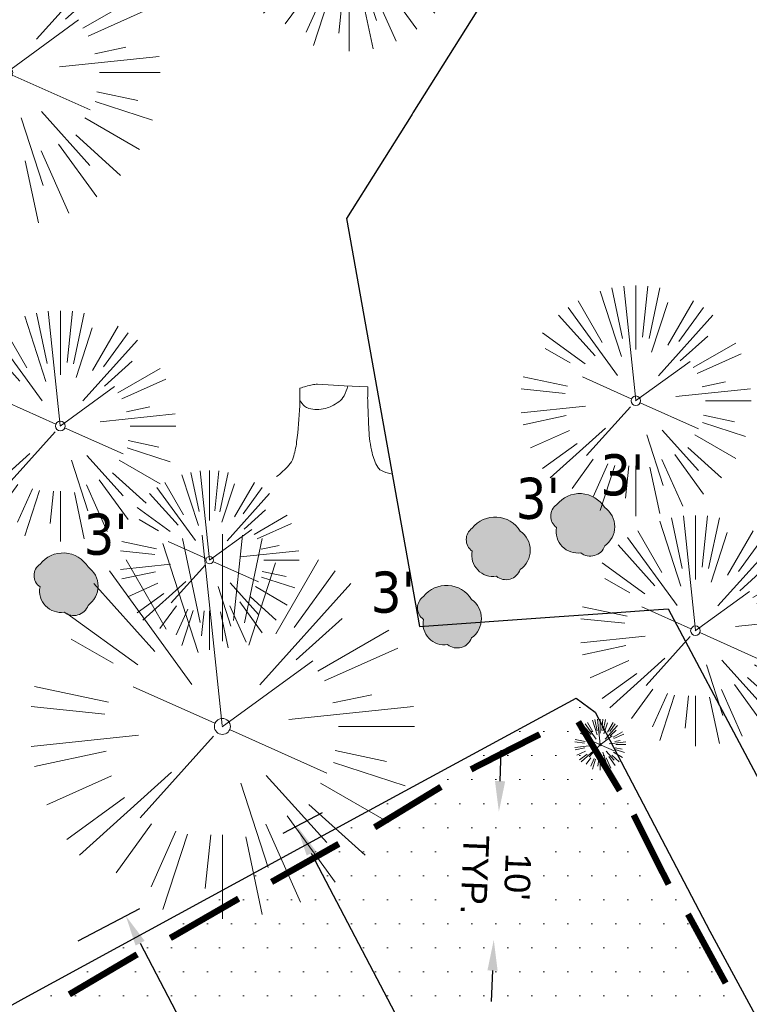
# Model space of a CAD drawing. Header units: feet. Extents: x 1130559 to 1140710, y 647902 to 649502.
# Tile 183 of 256: x 1134602 to 1134659, y 648320 to 648397. Entities that reach past the tile are written whole.
import ezdxf
from ezdxf.lldxf.tags import DXFTag

# ---------------------------------------------------------------- set-up
doc = ezdxf.new("R2010")
doc.units = ezdxf.units.FT
doc.header["$MEASUREMENT"] = 0
for name, color, linetype in [('C-LIMITS-DEMO', 4, 'LIMITS OF DISTURBANCE'), ('G-TEXT-ST02', 2, 'Continuous'), ('G-XREF', 7, 'Continuous'), ('V-PVMT-ASPH-DEMO', 1, 'Continuous')]:
    doc.layers.add(name, color=color, linetype=linetype)
for name, color, linetype, lineweight in [('V-PVMT-CURB-DEMO', 1, 'Continuous', 25), ('V-PVMT-HTCH-ASPH-DEMO', 1, 'Continuous', 13), ('V-SITE-ROCK', 8, 'Continuous', 18), ('V-SITE-ROCK-DEMO', 1, 'Continuous', 18), ('V-SITE-VEGE', 8, 'Continuous', 18), ('V-SITE-VEGE-DEMO', 1, 'Continuous', 18)]:
    doc.layers.add(name, color=color, linetype=linetype, lineweight=lineweight)
doc.styles.add('Normal', font='arial.ttf', dxfattribs={"height": 0.1})
doc.styles.add('SEI Annotative', font='tahoma.ttf', dxfattribs={"height": 0.1})
doc.styles.get("Standard").update_dxf_attribs({"font": 'arial.ttf'})
tags = doc.linetypes.add('LIMITS OF DISTURBANCE', pattern='A,1.5,-0.2,["LOD",Standard,S=0.08,R=0,X=-0.1,Y=-0.04],-0.2', length=1.9).pattern_tags.tags
tags[6] = DXFTag(74, 10)
doc.dimstyles.new('Plan', dxfattribs={"dimscale": 20, "dimtxt": 0.1, "dimasz": 0.12, "dimexe": 0.0625, "dimexo": 0.0625, "dimgap": 0.09, "dimtad": 0, "dimtih": 1, "dimtoh": 1, "dimdec": 0, "dimzin": 0, "dimdsep": 46, "dimtxsty": 'Normal', "dimcen": 0, "dimclrd": 256, "dimclre": 256, "dimclrt": 256, "dimaunit": 1, "dimadec": 4, "dimazin": 0, "dimtfac": 1, "dimtdec": 0, "dimtofl": 0, "dimtmove": 0, "dimatfit": 3, "dimfxl": 1, "dimtolj": 1, "dimtzin": 0, "dimlwd": -1, "dimlwe": -1, "dimarcsym": 0})

# ---------------------------------------------------------------- blocks, each defined once
blk = doc.blocks.new('V-SITE-VEGE-Coniferious Tree 2')
at = {"color": 0, "linetype": 'ByBlock'}
for p, q in [((-0.0575, 0.2704), (-0.104, 0.4891)), ((-0.0003, 0.0026), (-0.0523, 0.4973)), ((0, 0.2219), (0, 0.5)), ((0.0289, 0.2753), (0.0522, 0.4973)), ((0.0572, 0.2693), (0.1039, 0.4891)), ((-0.0626, 0.1926), (-0.1545, 0.4755)), ((-0.146, 0.2528), (-0.25, 0.433)), ((0.0685, 0.211), (0.1382, 0.4256)), ((0.1391, 0.2411), (0.25, 0.433)), ((-0.0791, 0.1089), (-0.2939, 0.4045)), ((0.1869, 0.2573), (0.2939, 0.4045)), ((-0.1757, 0.1951), (-0.3346, 0.3716)), ((0.0978, 0.1086), (0.3345, 0.3716)), ((-0.2201, 0.1599), (-0.4046, 0.2939)), ((0.192, 0.1729), (0.3116, 0.2806)), ((0.2488, 0.1436), (0.433, 0.25)), ((-0.2844, 0.1642), (-0.3931, 0.227)), ((0.2659, 0.1184), (0.4568, 0.2034)), ((-0.0009, -0.0007), (0.235, 0.1707)), ((-0.2961, 0.0629), (-0.4891, 0.1039)), ((-0.0199, 0.0089), (-0.2319, 0.1032)), ((0.2873, 0.0611), (0.3885, 0.0826)), ((-0.306, 0.0322), (-0.4973, 0.0523)), ((0.1731, 0.0182), (0.4972, 0.0523)), ((0.3025, 0), (0.5, 0)), ((-0.2183, -0.0229), (-0.4973, -0.0523)), ((-0.023, -0.0255), (-0.2138, -0.2374)), ((0.0185, -0.0083), (0.272, -0.1211)), ((-0.3022, -0.0642), (-0.4891, -0.1039)), ((0.2936, -0.0624), (0.4274, -0.0908)), ((0.2891, -0.094), (0.4755, -0.1545)), ((-0.132, -0.1189), (-0.3716, -0.3346)), ((0.1144, -0.1271), (0.2718, -0.3019)), ((-0.2881, -0.1283), (-0.4568, -0.2034)), ((0.0478, -0.1473), (0.1192, -0.3671)), ((0.2555, -0.1475), (0.433, -0.25)), ((-0.2545, -0.1849), (-0.4046, -0.2939)), ((0.2254, -0.2029), (0.3716, -0.3346)), ((-0.1843, -0.2536), (-0.2767, -0.3808)), ((0.1131, -0.2541), (0.2033, -0.4568)), ((0.1689, -0.2325), (0.2939, -0.4045)), ((-0.1214, -0.2725), (-0.1856, -0.4168)), ((-0.091, -0.2799), (-0.1545, -0.4755)), ((-0.0297, -0.2818), (-0.0443, -0.4216)), ((0, -0.2818), (0, -0.5)), ((0.061, -0.2873), (0.1039, -0.4891))]:
    blk.add_line(p, q, dxfattribs=at)
blk.add_circle((0, 0), 0.0208)
blk = doc.blocks.new('V-SITE-VEGE-Stump')
for points in [[(-0.1229, -0.0143, 0.052613), (-0.0986, 0.0077, 0.106195), (-0.0905, 0.0219, 0.044862), (-0.0837, 0.0527, 0.020074), (-0.0776, 0.1229, 0.011675), (-0.0773, 0.1364, 0.007866), (-0.0776, 0.1565)], [(-0.0776, 0.1565, -0.027668), (-0.0534, 0.1634, -0.067978), (-0.0432, 0.1643), (0.0086, 0.1616), (0.054, 0.1591)], [(0.0151, 0.1613, -0.082864), (0.0081, 0.142, -0.111324), (-0.0021, 0.1306, -0.039313), (-0.0159, 0.1223, -0.049197), (-0.028, 0.1177, -0.066002), (-0.0447, 0.1155, -0.070187), (-0.0604, 0.1177, -0.114859), (-0.0685, 0.1223, -0.075938), (-0.0773, 0.1332)], [(0.054, 0.1591, 0.004334), (0.0538, 0.1369, 0.008344), (0.054, 0.1254), (0.0561, 0.0762, 0.046252), (0.0624, 0.0317, 0.069625), (0.0733, 0.0038, 0.149725), (0.0794, -0.002, 0.058523), (0.0992, -0.0091)]]:
    blk.add_lwpolyline(points, format="xyb")
blk = doc.blocks.new('C_XBASE-PACTOLA_02403811')
at = {"layer": 'V-PVMT-HTCH-ASPH-DEMO', "transparency": 33554483}
h = blk.add_hatch(dxfattribs=at)
h.set_pattern_fill('DOTS', color=256, scale=30)
edge = h.paths.add_edge_path()
edge.add_line((1134734.895, 648210.651), (1134727.112, 648219.568))
edge.add_line((1134727.112, 648219.568), (1134722.018, 648228.907))
edge.add_line((1134722.018, 648228.907), (1134722.248, 648239.059))
edge.add_line((1134722.248, 648239.059), (1134728.176, 648255.7))
edge.add_line((1134728.176, 648255.7), (1134735.011, 648281.659))
edge.add_line((1134735.011, 648281.659), (1134740.591, 648331.473))
edge.add_line((1134740.591, 648331.473), (1134738.56, 648359.039))
edge.add_line((1134738.56, 648359.039), (1134728.26, 648395.524))
edge.add_line((1134728.26, 648395.524), (1134716.817, 648435.278))
edge.add_line((1134716.817, 648435.278), (1134719.073, 648456.461))
edge.add_line((1134719.073, 648456.461), (1134739.308, 648493.444))
edge.add_line((1134739.308, 648493.444), (1134768.632, 648523.061))
edge.add_line((1134768.632, 648523.061), (1134806.595, 648556.043))
edge.add_line((1134806.595, 648556.043), (1134846.377, 648585.572))
edge.add_line((1134846.377, 648585.572), (1134882.618, 648612.053))
edge.add_line((1134882.618, 648612.053), (1134913.498, 648651.144))
edge.add_line((1134913.498, 648651.144), (1134937.521, 648694.269))
edge.add_line((1134937.521, 648694.269), (1134959.491, 648736.274))
edge.add_line((1134959.491, 648736.274), (1134978.544, 648777.758))
edge.add_line((1134978.544, 648777.758), (1134996.663, 648818.373))
edge.add_line((1134996.663, 648818.373), (1135017.225, 648859.771))
edge.add_line((1135017.225, 648859.771), (1135036.231, 648904.333))
edge.add_line((1135036.231, 648904.333), (1135054.039, 648947.996))
edge.add_line((1135054.039, 648947.996), (1135071.155, 648989.743))
edge.add_line((1135071.155, 648989.743), (1135088.834, 649035.973))
edge.add_line((1135088.834, 649035.973), (1135107.038, 649078.056))
edge.add_line((1135107.038, 649078.056), (1135111.951, 649112.435))
edge.add_line((1135111.951, 649112.435), (1135111.299, 649146.348))
edge.add_line((1135111.299, 649146.348), (1135096.392, 649171.2))
edge.add_line((1135096.392, 649171.2), (1135074.561, 649191.043))
edge.add_line((1135074.561, 649191.043), (1135034.217, 649217.915))
edge.add_line((1135034.217, 649217.915), (1134995.887, 649242.936))
edge.add_line((1134995.887, 649242.936), (1134952.783, 649270.458))
edge.add_line((1134952.783, 649270.458), (1134916.617, 649281.817))
edge.add_line((1134916.617, 649281.817), (1134883.295, 649286.024))
edge.add_line((1134883.295, 649286.024), (1134856.596, 649281.078))
edge.add_line((1134856.596, 649281.078), (1134834.055, 649271.023))
edge.add_line((1134834.055, 649271.023), (1134795.533, 649244.798))
edge.add_line((1134795.533, 649244.798), (1134761.119, 649212.263))
edge.add_line((1134761.119, 649212.263), (1134727.202, 649179.895))
edge.add_line((1134727.202, 649179.895), (1134692.663, 649145.978))
edge.add_line((1134692.663, 649145.978), (1134658.754, 649108.646))
edge.add_line((1134658.754, 649108.646), (1134636.194, 649076.868))
edge.add_line((1134636.194, 649076.868), (1134610.221, 649042.849))
edge.add_line((1134610.221, 649042.849), (1134587.09, 648997.265))
edge.add_line((1134587.09, 648997.265), (1134567.692, 648955.032))
edge.add_line((1134567.692, 648955.032), (1134557.27, 648908.294))
edge.add_line((1134557.27, 648908.294), (1134547.326, 648867.132))
edge.add_line((1134547.326, 648867.132), (1134544.254, 648853.726))
edge.add_line((1134544.254, 648853.726), (1134543.597, 648850.158))
edge.add_line((1134543.597, 648850.158), (1134543.788, 648849.964))
edge.add_line((1134543.788, 648849.964), (1134540.671, 648837.852))
edge.add_line((1134540.671, 648837.852), (1134538.068, 648825.619))
edge.add_line((1134538.068, 648825.619), (1134536.987, 648818.537))
edge.add_line((1134536.987, 648818.537), (1134536.431, 648811.395))
edge.add_line((1134536.431, 648811.395), (1134535.854, 648792.781))
edge.add_line((1134535.854, 648792.781), (1134535.615, 648773.037))
edge.add_line((1134535.615, 648773.037), (1134535.815, 648765.429))
edge.add_line((1134535.815, 648765.429), (1134536.459, 648757.845))
edge.add_line((1134536.459, 648757.845), (1134538.133, 648745.182))
edge.add_line((1134538.133, 648745.182), (1134540.247, 648732.585))
edge.add_line((1134540.247, 648732.585), (1134507.04, 648728.552))
edge.add_line((1134507.04, 648728.552), (1134507.449, 648717.802))
edge.add_line((1134507.449, 648717.802), (1134501.975, 648716.84))
edge.add_line((1134501.975, 648716.84), (1134498.724, 648714.499))
edge.add_line((1134498.724, 648714.499), (1134488.642, 648710.053))
edge.add_line((1134488.642, 648710.053), (1134474.749, 648701.716))
edge.add_line((1134474.749, 648701.716), (1134467.637, 648695.229))
edge.add_line((1134467.637, 648695.229), (1134454.652, 648685.465))
edge.add_line((1134454.652, 648685.465), (1134449.142, 648678.034))
edge.add_line((1134449.142, 648678.034), (1134448.066, 648670.252))
edge.add_line((1134448.066, 648670.252), (1134451.484, 648664.983))
edge.add_line((1134451.484, 648664.983), (1134462.798, 648667.363))
edge.add_line((1134462.798, 648667.363), (1134472.394, 648673.534))
edge.add_line((1134472.394, 648673.534), (1134480.429, 648671.452))
edge.add_line((1134480.429, 648671.452), (1134489.128, 648668.487))
edge.add_line((1134489.128, 648668.487), (1134497.522, 648667.422))
edge.add_line((1134497.522, 648667.422), (1134507.255, 648667.222))
edge.add_line((1134507.255, 648667.222), (1134515.4, 648666.714))
edge.add_line((1134515.4, 648666.714), (1134513.819, 648677.151))
edge.add_line((1134513.819, 648677.151), (1134506.067, 648673.56))
edge.add_line((1134506.067, 648673.56), (1134502.177, 648672.235))
edge.add_line((1134502.177, 648672.235), (1134497.314, 648671.122))
edge.add_line((1134497.314, 648671.122), (1134492.391, 648671.326))
edge.add_line((1134492.391, 648671.326), (1134486.286, 648673.164))
edge.add_line((1134486.286, 648673.164), (1134480.181, 648675.492))
edge.add_line((1134480.181, 648675.492), (1134475.486, 648678.564))
edge.add_line((1134475.486, 648678.564), (1134470.964, 648682.939))
edge.add_line((1134470.964, 648682.939), (1134469.59, 648687.088))
edge.add_line((1134469.59, 648687.088), (1134470.094, 648690.535))
edge.add_line((1134470.094, 648690.535), (1134472.17, 648693.688))
edge.add_line((1134472.17, 648693.688), (1134475.163, 648696.682))
edge.add_line((1134475.163, 648696.682), (1134477.554, 648698.773))
edge.add_line((1134477.554, 648698.773), (1134481.221, 648701.623))
edge.add_line((1134481.221, 648701.623), (1134486.282, 648705.176))
edge.add_line((1134486.282, 648705.176), (1134489.841, 648706.962))
edge.add_line((1134489.841, 648706.962), (1134493.66, 648708.3))
edge.add_line((1134493.66, 648708.3), (1134501.192, 648709.774))
edge.add_line((1134501.192, 648709.774), (1134506.984, 648708.697))
edge.add_line((1134506.984, 648708.697), (1134509.815, 648708.656))
edge.add_line((1134509.815, 648708.656), (1134511.473, 648695.554))
edge.add_line((1134511.473, 648695.554), (1134517.913, 648653.064))
edge.add_line((1134517.913, 648653.064), (1134530.07, 648649.04))
edge.add_line((1134530.07, 648649.04), (1134537.146, 648644.975))
edge.add_line((1134537.146, 648644.975), (1134547.5, 648640.95))
edge.add_line((1134547.5, 648640.95), (1134550.755, 648639.994))
edge.add_line((1134550.755, 648639.994), (1134555.181, 648637.007))
edge.add_line((1134555.181, 648637.007), (1134556.419, 648633.402))
edge.add_line((1134556.419, 648633.402), (1134559.544, 648615.849))
edge.add_line((1134559.544, 648615.849), (1134567.379, 648575.524))
edge.add_line((1134567.379, 648575.524), (1134572.941, 648547.593))
edge.add_line((1134572.941, 648547.593), (1134571.694, 648545.172))
edge.add_line((1134571.694, 648545.172), (1134568.334, 648545.682))
edge.add_line((1134568.334, 648545.682), (1134553.843, 648548.435))
edge.add_line((1134553.843, 648548.435), (1134538.301, 648550.809))
edge.add_line((1134538.301, 648550.809), (1134544.112, 648520.114))
edge.add_line((1134544.112, 648520.114), (1134547.621, 648505.704))
edge.add_line((1134547.621, 648505.704), (1134549.749, 648501.186))
edge.add_line((1134549.749, 648501.186), (1134551.052, 648494.364))
edge.add_line((1134551.052, 648494.364), (1134551.358, 648490.431))
edge.add_line((1134551.358, 648490.431), (1134551.2, 648487.198))
edge.add_line((1134551.2, 648487.198), (1134550.655, 648484.008))
edge.add_line((1134550.655, 648484.008), (1134549.507, 648479.954))
edge.add_line((1134549.507, 648479.954), (1134547.989, 648476.023))
edge.add_line((1134547.989, 648476.023), (1134544.876, 648469.904))
edge.add_line((1134544.876, 648469.904), (1134541.711, 648465.404))
edge.add_line((1134541.711, 648465.404), (1134536.813, 648461.316))
edge.add_line((1134536.813, 648461.316), (1134535.098, 648459.548))
edge.add_line((1134535.098, 648459.548), (1134532.481, 648456.11))
edge.add_line((1134532.481, 648456.11), (1134531.016, 648453.389))
edge.add_line((1134531.016, 648453.389), (1134530.436, 648451.034))
edge.add_line((1134530.436, 648451.034), (1134530.578, 648447.961))
edge.add_line((1134530.578, 648447.961), (1134530.977, 648446.434))
edge.add_line((1134530.977, 648446.434), (1134531.621, 648444.992))
edge.add_line((1134531.621, 648444.992), (1134532.406, 648443.835))
edge.add_line((1134532.406, 648443.835), (1134533.392, 648442.844))
edge.add_line((1134533.392, 648442.844), (1134535.276, 648441.635))
edge.add_line((1134535.276, 648441.635), (1134538.048, 648440.618))
edge.add_line((1134538.048, 648440.618), (1134541.221, 648440.188))
edge.add_line((1134541.221, 648440.188), (1134543.833, 648440.551))
edge.add_line((1134543.833, 648440.551), (1134544.946, 648441.019))
edge.add_line((1134544.946, 648441.019), (1134545.93, 648441.721))
edge.add_line((1134545.93, 648441.721), (1134547.04, 648442.892))
edge.add_line((1134547.04, 648442.892), (1134547.943, 648444.23))
edge.add_line((1134547.943, 648444.23), (1134548.598, 648445.699))
edge.add_line((1134548.598, 648445.699), (1134548.973, 648447.262))
edge.add_line((1134548.973, 648447.262), (1134549.082, 648449.05))
edge.add_line((1134549.082, 648449.05), (1134548.897, 648450.831))
edge.add_line((1134548.897, 648450.831), (1134548.427, 648452.297))
edge.add_line((1134548.427, 648452.297), (1134547.612, 648453.602))
edge.add_line((1134547.612, 648453.602), (1134545.091, 648456.021))
edge.add_line((1134545.091, 648456.021), (1134544.376, 648459.582))
edge.add_line((1134544.376, 648459.582), (1134545.182, 648461.502))
edge.add_line((1134545.182, 648461.502), (1134547.526, 648466.656))
edge.add_line((1134547.526, 648466.656), (1134550.119, 648472.075))
edge.add_line((1134550.119, 648472.075), (1134553.827, 648479.74))
edge.add_line((1134553.827, 648479.74), (1134554.673, 648481.974))
edge.add_line((1134554.673, 648481.974), (1134555.161, 648484.312))
edge.add_line((1134555.161, 648484.312), (1134555.575, 648488.995))
edge.add_line((1134555.575, 648488.995), (1134555.618, 648493.696))
edge.add_line((1134555.618, 648493.696), (1134556.904, 648501.92))
edge.add_line((1134556.904, 648501.92), (1134587.16, 648496.251))
edge.add_line((1134587.16, 648496.251), (1134590.85, 648493.798))
edge.add_line((1134590.85, 648493.798), (1134592.425, 648491.387))
edge.add_line((1134592.425, 648491.387), (1134597.594, 648482.78))
edge.add_line((1134597.594, 648482.78), (1134605.686, 648468.471))
edge.add_arc((1134748.059, 648573.067), 176.665, 216.30318, 238.39296)
edge.add_line((1134655.471, 648422.608), (1134689.73, 648404.971))
edge.add_line((1134689.73, 648404.971), (1134696.149, 648398.377))
edge.add_arc((1134638.825, 648342.574), 80, -4.93952, 44.22933, ccw=False)
edge.add_line((1134718.528, 648335.686), (1134714.448, 648288.478))
edge.add_line((1134714.448, 648288.478), (1134707.611, 648262.872))
edge.add_line((1134707.611, 648262.872), (1134702.6, 648250.061))
edge.add_line((1134702.6, 648250.061), (1134702.46, 648248.945))
edge.add_line((1134702.46, 648248.945), (1134679.004, 648202.214))
edge.add_line((1134679.004, 648202.214), (1134676.385, 648186.641))
edge.add_line((1134676.385, 648186.641), (1134663.611, 648160.466))
edge.add_line((1134663.611, 648160.466), (1134647.655, 648119.675))
edge.add_line((1134647.655, 648119.675), (1134641.989, 648097.174))
edge.add_line((1134641.989, 648097.174), (1134663.753, 648091.336))
edge.add_line((1134663.753, 648091.336), (1134669.301, 648112.479))
edge.add_line((1134669.301, 648112.479), (1134683.956, 648152.58))
edge.add_line((1134683.956, 648152.58), (1134694.367, 648175.674))
edge.add_line((1134694.367, 648175.674), (1134696.981, 648180.108))
edge.add_line((1134696.981, 648180.108), (1134698.996, 648181.007))
edge.add_line((1134698.996, 648181.007), (1134704.816, 648192.977))
edge.add_line((1134704.816, 648192.977), (1134741.865, 648205.503))
edge.add_line((1134741.865, 648205.503), (1134734.895, 648210.651))
edge = h.paths.add_edge_path(flags=16)
edge.add_line((1134684.538, 648435.249), (1134660.276, 648435.094))
edge.add_line((1134660.276, 648435.094), (1134630.903, 648457.368))
edge.add_line((1134630.903, 648457.368), (1134624.279, 648464.721))
edge.add_line((1134624.279, 648464.721), (1134616.757, 648475.498))
edge.add_line((1134616.757, 648475.498), (1134609.659, 648487.033))
edge.add_line((1134609.659, 648487.033), (1134603.249, 648498.963))
edge.add_line((1134603.249, 648498.963), (1134591.751, 648526.663))
edge.add_line((1134591.751, 648526.663), (1134584.58, 648549.317))
edge.add_line((1134584.58, 648549.317), (1134579.313, 648578.515))
edge.add_line((1134579.313, 648578.515), (1134568.326, 648635.892))
edge.add_line((1134568.326, 648635.892), (1134561.593, 648678.731))
edge.add_line((1134561.593, 648678.731), (1134555.288, 648714.862))
edge.add_line((1134555.288, 648714.862), (1134553.058, 648728.551))
edge.add_line((1134553.058, 648728.551), (1134550.742, 648741.12))
edge.add_line((1134550.742, 648741.12), (1134548.948, 648753.774))
edge.add_line((1134548.948, 648753.774), (1134548.007, 648763.77))
edge.add_line((1134548.007, 648763.77), (1134547.593, 648773.801))
edge.add_line((1134547.593, 648773.801), (1134547.494, 648797.407))
edge.add_line((1134547.494, 648797.407), (1134548.821, 648801.09))
edge.add_line((1134548.821, 648801.09), (1134550.496, 648802.515))
edge.add_line((1134550.496, 648802.515), (1134556.919, 648805.414))
edge.add_line((1134556.919, 648805.414), (1134562.947, 648808.264))
edge.add_line((1134562.947, 648808.264), (1134569.133, 648810.752))
edge.add_line((1134569.133, 648810.752), (1134575.355, 648812.835))
edge.add_line((1134575.355, 648812.835), (1134581.691, 648814.541))
edge.add_line((1134581.691, 648814.541), (1134585.278, 648815.365))
edge.add_line((1134585.278, 648815.365), (1134589.129, 648811.498))
edge.add_arc((1134596.923, 648817.763), 10, 218.79202, 237.10503)
edge.add_line((1134591.492, 648809.367), (1134602.376, 648802.327))
edge.add_arc((1134607.807, 648810.724), 10, 237.10503, 315.78309)
edge.add_line((1134614.974, 648803.75), (1134620.168, 648809.087))
edge.add_arc((1134627.335, 648802.113), 10, 110.05972, 135.78309, ccw=False)
edge.add_arc((1134621.12, 648819.132), 8.118, 290.05972, 455.56677)
edge.add_arc((1134619.363, 648837.165), 10, 228.061, 275.56677, ccw=False)
edge.add_line((1134612.679, 648829.726), (1134605.534, 648836.146))
edge.add_line((1134605.534, 648836.146), (1134591.185, 648845.504))
edge.add_line((1134591.185, 648845.504), (1134594.738, 648863.653))
edge.add_line((1134594.738, 648863.653), (1134576.852, 648858.625))
edge.add_line((1134576.852, 648858.625), (1134561.156, 648853.987))
edge.add_arc((1134560.306, 648856.864), 3, 166.39612, 286.46102, ccw=False)
edge.add_line((1134557.39, 648857.57), (1134569.165, 648906.227))
edge.add_line((1134569.165, 648906.227), (1134583.714, 648948.519))
edge.add_line((1134583.714, 648948.519), (1134603.082, 648991.932))
edge.add_line((1134603.082, 648991.932), (1134624.409, 649032.817))
edge.add_line((1134624.409, 649032.817), (1134645.648, 649070.062))
edge.add_line((1134645.648, 649070.062), (1134668.308, 649101.138))
edge.add_line((1134668.308, 649101.138), (1134700.861, 649137.438))
edge.add_line((1134700.861, 649137.438), (1134736.143, 649171.26))
edge.add_line((1134736.143, 649171.26), (1134769.905, 649204.092))
edge.add_line((1134769.905, 649204.092), (1134802.121, 649234.769))
edge.add_line((1134802.121, 649234.769), (1134839.593, 649260.365))
edge.add_line((1134839.593, 649260.365), (1134859.89, 649269.486))
edge.add_line((1134859.89, 649269.486), (1134884.931, 649274.332))
edge.add_line((1134884.931, 649274.332), (1134913.791, 649270.261))
edge.add_line((1134913.791, 649270.261), (1134943.997, 649256.09))
edge.add_line((1134943.997, 649256.09), (1134987.671, 649231.407))
edge.add_line((1134987.671, 649231.407), (1135026.68, 649208.174))
edge.add_line((1135026.68, 649208.174), (1135066.898, 649181.513))
edge.add_line((1135066.898, 649181.513), (1135088.605, 649162.198))
edge.add_line((1135088.605, 649162.198), (1135100.673, 649141.544))
edge.add_line((1135100.673, 649141.544), (1135100.5, 649115.293))
edge.add_line((1135100.5, 649115.293), (1135095.249, 649083.201))
edge.add_line((1135095.249, 649083.201), (1135078.139, 649039.216))
edge.add_line((1135078.139, 649039.216), (1135061.037, 648995.139))
edge.add_line((1135061.037, 648995.139), (1135043.38, 648952.787))
edge.add_line((1135043.38, 648952.787), (1135024.328, 648908.401))
edge.add_line((1135024.328, 648908.401), (1135004.885, 648865.382))
edge.add_line((1135004.885, 648865.382), (1134986.015, 648823.086))
edge.add_line((1134986.015, 648823.086), (1134968.11, 648783.233))
edge.add_line((1134968.11, 648783.233), (1134949.46, 648742.307))
edge.add_line((1134949.46, 648742.307), (1134927.44, 648700.452))
edge.add_line((1134927.44, 648700.452), (1134903.339, 648657.756))
edge.add_line((1134903.339, 648657.756), (1134874.885, 648621.259))
edge.add_line((1134874.885, 648621.259), (1134839.298, 648595.444))
edge.add_line((1134839.298, 648595.444), (1134796.247, 648568.436))
edge.add_line((1134796.247, 648568.436), (1134757.017, 648544.025))
edge.add_line((1134757.017, 648544.025), (1134721.619, 648507.408))
edge.add_line((1134721.619, 648507.408), (1134706.281, 648460.166))
edge.add_line((1134706.281, 648460.166), (1134696.603, 648443.447))
edge.add_line((1134696.603, 648443.447), (1134684.538, 648435.249))
edge = h.paths.add_edge_path(flags=16)
edge.add_line((1134604.654, 648805.822), (1134595.351, 648811.245))
edge.add_line((1134595.351, 648811.245), (1134586.321, 648818.427))
edge.add_arc((1134588.81, 648821.557), 4, 163.7009, 231.50512, ccw=False)
edge.add_line((1134584.971, 648822.68), (1134587.046, 648829.774))
edge.add_line((1134587.046, 648829.774), (1134588.709, 648835.464))
edge.add_arc((1134592.549, 648834.341), 4, 60.5624, 163.7009, ccw=False)
edge.add_line((1134594.514, 648837.825), (1134604.72, 648832.066))
edge.add_arc((1134599.805, 648823.357), 10, 9.84179, 60.5624, ccw=False)
edge.add_line((1134609.658, 648825.066), (1134612.099, 648810.997))
edge.add_arc((1134607.172, 648810.142), 5, -120.23652, 9.84179, ccw=False)
h = blk.add_hatch(dxfattribs=at)
h.set_pattern_fill('DOTS', color=256, scale=30)
edge = h.paths.add_edge_path()
edge.add_arc((1134688.145, 648254.515), 15.126, 219.87977, 342.87576, ccw=False)
edge.add_line((1134676.537, 648244.816), (1134668.279, 648256.035))
edge.add_line((1134668.279, 648256.035), (1134666.941, 648263.043))
edge.add_line((1134666.941, 648263.043), (1134683.548, 648272.587))
edge.add_line((1134683.548, 648272.587), (1134684.193, 648273.825))
edge.add_line((1134684.193, 648273.825), (1134680.545, 648280.91))
edge.add_line((1134680.545, 648280.91), (1134668.747, 648302.355))
edge.add_line((1134668.747, 648302.355), (1134656.09, 648325.682))
edge.add_line((1134656.09, 648325.682), (1134647.136, 648342.762))
edge.add_line((1134647.136, 648342.762), (1134645.666, 648343.863))
edge.add_line((1134645.666, 648343.863), (1134628.888, 648334.787))
edge.add_line((1134628.888, 648334.787), (1134602.558, 648320.461))
edge.add_line((1134602.558, 648320.461), (1134586.976, 648311.801))
edge.add_line((1134586.976, 648311.801), (1134591.653, 648303.357))
edge.add_line((1134591.653, 648303.357), (1134611.418, 648265.959))
edge.add_line((1134611.418, 648265.959), (1134624.847, 648241.795))
edge.add_line((1134624.847, 648241.795), (1134633.883, 648246.453))
edge.add_line((1134633.883, 648246.453), (1134642.885, 648248.98))
edge.add_arc((1134580.096, 648163.155), 106.341, 21.54922, 53.81109, ccw=False)
edge.add_line((1134679.004, 648202.214), (1134702.46, 648248.945))
edge.add_line((1134702.46, 648248.945), (1134702.6, 648250.061))
at = {"layer": 'V-SITE-ROCK-DEMO', "transparency": 33554483}
h = blk.add_hatch(color=256, dxfattribs=at)
h.dxf.hatch_style = 1
edge = h.paths.add_edge_path()
edge.add_arc((1134645.929, 648357.523), 2.293, 31.60578, 141.60578, ccw=False)
edge.add_arc((1134646.832, 648357.226), 1.83, -55, 55, ccw=False)
edge.add_arc((1134646.764, 648356.115), 1.183, 230.85624, 340.85624, ccw=False)
edge.add_arc((1134645.763, 648356.841), 1.663, 168.78543, 278.78543, ccw=False)
edge.add_arc((1134644.756, 648358.056), 1.088, 125, 235, ccw=False)
h = blk.add_hatch(color=256, dxfattribs=at)
h.dxf.hatch_style = 1
edge = h.paths.add_edge_path()
edge.add_arc((1134639.336, 648355.689), 2.293, 31.60578, 141.60578, ccw=False)
edge.add_arc((1134640.239, 648355.392), 1.83, -55, 55, ccw=False)
edge.add_arc((1134640.171, 648354.281), 1.183, 230.85624, 340.85624, ccw=False)
edge.add_arc((1134639.17, 648355.007), 1.663, 168.78543, 278.78543, ccw=False)
edge.add_arc((1134638.163, 648356.222), 1.088, 125, 235, ccw=False)
h = blk.add_hatch(color=256, dxfattribs=at)
h.dxf.hatch_style = 1
edge = h.paths.add_edge_path()
edge.add_arc((1134605.603, 648352.89), 2.293, 31.60578, 141.60578, ccw=False)
edge.add_arc((1134606.506, 648352.593), 1.83, -55, 55, ccw=False)
edge.add_arc((1134606.438, 648351.482), 1.183, 230.85624, 340.85624, ccw=False)
edge.add_arc((1134605.437, 648352.208), 1.663, 168.78543, 278.78543, ccw=False)
edge.add_arc((1134604.43, 648353.423), 1.088, 125, 235, ccw=False)
h = blk.add_hatch(color=256, dxfattribs=at)
h.dxf.hatch_style = 1
edge = h.paths.add_edge_path()
edge.add_arc((1134635.532, 648350.36), 2.293, 31.60578, 141.60578, ccw=False)
edge.add_arc((1134636.435, 648350.063), 1.83, -55, 55, ccw=False)
edge.add_arc((1134636.367, 648348.952), 1.183, 230.85624, 340.85624, ccw=False)
edge.add_arc((1134635.366, 648349.678), 1.663, 168.78543, 278.78543, ccw=False)
edge.add_arc((1134634.359, 648350.893), 1.088, 125, 235, ccw=False)
at = {"layer": 'V-PVMT-ASPH-DEMO', "flags": 128}
blk.add_lwpolyline([(1134586.976, 648311.801), (1134602.558, 648320.461), (1134628.888, 648334.787), (1134645.666, 648343.863), (1134647.136, 648342.762), (1134656.09, 648325.682), (1134668.747, 648302.355)], dxfattribs=at)
blk.add_lwpolyline([(1134586.976, 648311.801), (1134602.558, 648320.461), (1134628.888, 648334.787), (1134645.666, 648343.863), (1134647.136, 648342.762), (1134656.09, 648325.682), (1134668.747, 648302.355)], dxfattribs=at)
at = {"layer": 'V-PVMT-CURB-DEMO', "const_width": 0.5, "flags": 128}
for points in [[(1134645.822, 648342.017), (1134649.06, 648336.641)], [(1134637.45, 648338.303), (1134642.813, 648341.038)], [(1134629.927, 648333.785), (1134635.107, 648336.939)], [(1134650.139, 648334.756), (1134652.869, 648329.327)], [(1134621.881, 648329.521), (1134627.131, 648332.489)], [(1134613.977, 648325.144), (1134619.311, 648328.22)], [(1134654.384, 648327.009), (1134657.323, 648321.63)], [(1134606.091, 648320.75), (1134611.39, 648323.871)]]:
    blk.add_lwpolyline(points, dxfattribs=at)
at = {"layer": 'V-SITE-ROCK-DEMO', "flags": 128}
for points in [[(1134644.132, 648358.947, -0.520567), (1134647.882, 648358.725, -0.520567), (1134647.882, 648355.727, -0.520567), (1134646.018, 648355.197, -0.520567), (1134644.132, 648357.164, -0.520567)], [(1134637.539, 648357.113, -0.520567), (1134641.289, 648356.891, -0.520567), (1134641.289, 648353.893, -0.520567), (1134639.425, 648353.363, -0.520567), (1134637.539, 648355.33, -0.520567)], [(1134603.806, 648354.314, -0.520567), (1134607.556, 648354.092, -0.520567), (1134607.556, 648351.094, -0.520567), (1134605.692, 648350.564, -0.520567), (1134603.806, 648352.531, -0.520567)], [(1134633.735, 648351.784, -0.520567), (1134637.485, 648351.562, -0.520567), (1134637.485, 648348.564, -0.520567), (1134635.621, 648348.034, -0.520567), (1134633.735, 648350.001, -0.520567)]]:
    blk.add_lwpolyline(points, format="xyb", close=True, dxfattribs=at)
at = {"layer": 'V-SITE-VEGE'}
for name, p, xscale, yscale, zscale in [('V-SITE-VEGE-Coniferious Tree 2', (1134650.312, 648367.052), 17.99978256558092, 17.99978256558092, 17.99978256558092), ('V-SITE-VEGE-Stump', (1134627.212, 648361.714), 40.31522404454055, 40.31522404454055, 40.31522404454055), ('V-SITE-VEGE-Coniferious Tree 2', (1134654.965, 648349.115), 17.99978256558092, 17.99978256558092, 17.99978256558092)]:
    blk.add_blockref(name, p, dxfattribs=dict(at, xscale=xscale, yscale=yscale, zscale=zscale))
at = {"layer": 'V-SITE-VEGE-DEMO'}
for p, xscale, yscale, zscale in [((1134627.934, 648403.315), 17.99978256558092, 17.99978256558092, 17.99978256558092), ((1134605.395, 648365.081), 17.99978256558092, 17.99978256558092, 17.99978256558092), ((1134617.044, 648354.62), 13.99983088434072, 13.99983088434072, 13.99983088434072), ((1134618.039, 648341.649), 29.99963760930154, 29.99963760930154, 29.99963760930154)]:
    blk.add_blockref('V-SITE-VEGE-Coniferious Tree 2', p, dxfattribs=dict(at, xscale=xscale, yscale=yscale, zscale=zscale))
at = {"layer": 'V-SITE-VEGE-DEMO', "rotation": 8.537736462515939e-07}
for p, xscale, yscale, zscale in [((1134601.183, 648392.658), 23.99971008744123, 23.99971008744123, 23.99971008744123), ((1134647.537, 648340.229), 3.999951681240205, 3.999951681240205, 3.999951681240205)]:
    blk.add_blockref('V-SITE-VEGE-Coniferious Tree 2', p, dxfattribs=dict(at, xscale=xscale, yscale=yscale, zscale=zscale))
at = {"layer": 'V-SITE-ROCK', "style": 'SEI Annotative'}
for p in [(1134647.536, 648359.68), (1134640.943, 648357.846), (1134629.627, 648350.531)]:
    blk.add_text("3'", height=3.2, dxfattribs=at).set_placement(p)
at = {"layer": 'V-SITE-ROCK-DEMO', "style": 'SEI Annotative'}
blk.add_text("3'", height=3.2, dxfattribs=at).set_placement((1134607.21, 648355.047))
blk = doc.blocks.new('*D392')
at = {"layer": 'Defpoints', "color": 0, "transparency": 16777216}
for p in [(1134610.503, 648326.869), (1134605.685, 648324.338), (1134637.908, 648263.005)]:
    blk.add_point(p, dxfattribs=at)
at = {"layer": 'G-TEXT-ST02', "transparency": 16777216}
for p, q in [((1134606.791, 648324.919), (1134611.609, 648327.45)), ((1134611.619, 648324.744), (1134620.563, 648307.72)), ((1134641.61, 648267.661), (1134632.665, 648284.685)), ((1134639.015, 648263.587), (1134643.833, 648266.118))]:
    blk.add_line(p, q, dxfattribs=at)
for points in [[(1134611.973, 648324.93), (1134611.265, 648324.558), (1134610.503, 648326.869)], [(1134641.964, 648267.847), (1134641.256, 648267.475), (1134642.726, 648265.536)]]:
    blk.add_solid(points, dxfattribs=at)
at = {"layer": 'G-TEXT-ST02', "transparency": 16777216, "insert": (1134626.614, 648296.203), "char_height": 2, "attachment_point": 5, "rotation": 297.71689, "style": 'Normal', "bg_fill": 3, "box_fill_scale": 1.25, "bg_fill_color": 256, "bg_fill_true_color": 13158600, "bg_fill_transparency": 0}
blk.add_mtext("\\A1;69' (6) STALLS @\\P10' X 25'", dxfattribs=at)
blk = doc.blocks.new('*D393')
at = {"layer": 'Defpoints', "color": 0, "transparency": 16777216}
for p in [(1134626.931, 648335.5), (1134659.154, 648274.168), (1134656.083, 648272.554)]:
    blk.add_point(p, dxfattribs=at)
at = {"layer": 'G-TEXT-ST02', "transparency": 16777216}
for p, q in [((1134625.825, 648334.919), (1134622.753, 648333.305)), ((1134624.976, 648331.762), (1134633.92, 648314.737)), ((1134654.967, 648274.679), (1134646.022, 648291.703)), ((1134658.048, 648273.586), (1134654.976, 648271.973))]:
    blk.add_line(p, q, dxfattribs=at)
for points in [[(1134625.33, 648331.948), (1134624.622, 648331.576), (1134623.859, 648333.886)], [(1134655.321, 648274.865), (1134654.612, 648274.493), (1134656.083, 648272.554)]]:
    blk.add_solid(points, dxfattribs=at)
at = {"layer": 'G-TEXT-ST02', "transparency": 16777216, "insert": (1134639.971, 648303.22), "char_height": 2, "attachment_point": 5, "rotation": 297.71689, "style": 'Normal', "bg_fill": 3, "box_fill_scale": 1.25, "bg_fill_color": 256, "bg_fill_true_color": 13158600, "bg_fill_transparency": 0}
blk.add_mtext("\\A1;69' (6) STALLS @\\P10' X 25'", dxfattribs=at)
blk = doc.blocks.new('*D394')
at = {"layer": 'Defpoints', "color": 0, "transparency": 16777216}
for p in [(1134639.623, 648334.994), (1134639.224, 648325.002), (1134639.224, 648325.002)]:
    blk.add_point(p, dxfattribs=at)
at = {"layer": 'G-TEXT-ST02', "transparency": 16777216}
for p, q in [((1134639.718, 648337.392), (1134639.814, 648339.79)), ((1134639.129, 648322.604), (1134639.033, 648320.206))]:
    blk.add_line(p, q, dxfattribs=at)
for points in [[(1134639.319, 648337.408), (1134640.118, 648337.376), (1134639.623, 648334.994)], [(1134638.729, 648322.62), (1134639.528, 648322.588), (1134639.224, 648325.002)]]:
    blk.add_solid(points, dxfattribs=at)
at = {"layer": 'G-TEXT-ST02', "transparency": 16777216, "insert": (1134639.424, 648329.998), "char_height": 2, "attachment_point": 5, "rotation": 267.71689, "style": 'Normal', "bg_fill": 3, "box_fill_scale": 1.25, "bg_fill_color": 256, "bg_fill_true_color": 13158600, "bg_fill_transparency": 0}
blk.add_mtext("\\A1;10'\\PTYP.", dxfattribs=at)

msp = doc.modelspace()

# ---------------------------------------------------------------- block references
at = {"layer": 'G-XREF'}
msp.add_blockref('C_XBASE-PACTOLA_02403811', (0, 0), dxfattribs=at)

# ---------------------------------------------------------------- next in the draw order: dimensions: what is measured, and where the dimension line sits
at = {"layer": 'G-TEXT-ST02'}
dim = msp.add_aligned_dim(p1=(1134637.908, 648263.005), p2=(1134605.685, 648324.338), distance=-5.442, text="<> (6) STALLS @\\P10' X 25'", dimstyle='Plan', override={"dimtih": 0, "dimtoh": 0, "dimpost": "'", "dimtfill": 1, "dimarcsym": 2}, dxfattribs=at)
dim.commit()
dim.dimension.update_dxf_attribs({"geometry": '*D392', "text_midpoint": (1134626.614, 648296.203)})

# ---------------------------------------------------------------- next in the draw order: dimensions: what is measured, and where the dimension line sits
dim = msp.add_aligned_dim(p1=(1134626.931, 648335.5), p2=(1134659.154, 648274.168), distance=-3.47, text="<> (6) STALLS @\\P10' X 25'", dimstyle='Plan', override={"dimtih": 0, "dimtoh": 0, "dimpost": "'", "dimtfill": 1, "dimarcsym": 2}, dxfattribs=at)
dim.commit()
dim.dimension.update_dxf_attribs({"geometry": '*D393', "text_midpoint": (1134639.971, 648303.22)})

# ---------------------------------------------------------------- next in the draw order: dimensions: what is measured, and where the dimension line sits
dim = msp.add_aligned_dim(p1=(1134639.623, 648334.994), p2=(1134639.224, 648325.002), distance=0, text='<>\\PTYP.', dimstyle='Plan', override={"dimtih": 0, "dimtoh": 0, "dimpost": "'", "dimtfill": 1, "dimarcsym": 2}, dxfattribs=at)
dim.commit()
dim.dimension.update_dxf_attribs({"geometry": '*D394', "text_midpoint": (1134639.424, 648329.998)})

# ---------------------------------------------------------------- next in the draw order: linework, layer by layer
at = {"layer": 'C-LIMITS-DEMO', "ltscale": 0.8, "flags": 128}
msp.add_lwpolyline([(1134695.769, 648249.812), (1134696.802, 648250.888), (1134697.07, 648251.168), (1134697.101, 648251.2), (1134697.112, 648251.211), (1134699.552, 648253.755), (1134700.221, 648254.452), (1134700.225, 648254.456), (1134700.225, 648254.457), (1134700.227, 648254.458), (1134700.228, 648254.459), (1134702.873, 648257.216), (1134705.848, 648265.554), (1134708.385, 648279.17), (1134709.234, 648283.729), (1134709.238, 648283.752), (1134709.982, 648287.745), (1134712.67, 648302.17), (1134712.155, 648308.437), (1134712.111, 648308.979), (1134711.399, 648317.649), (1134711.043, 648321.99), (1134710.691, 648326.277), (1134710.693, 648326.519), (1134710.705, 648327.794), (1134710.823, 648340.51), (1134710.828, 648341.013), (1134710.832, 648341.444), (1134710.712, 648342.101), (1134710.149, 648345.166), (1134709.809, 648347.022), (1134708.942, 648351.743), (1134707.987, 648356.947), (1134707.773, 648358.113), (1134707.765, 648358.158), (1134707.757, 648358.198), (1134707.75, 648358.237), (1134707.746, 648358.259), (1134707.638, 648358.847), (1134706.637, 648364.301), (1134702.181, 648372.105), (1134702.168, 648372.129), (1134701.946, 648372.518), (1134701.939, 648372.529), (1134699.421, 648376.94), (1134690.355, 648391.235), (1134689.274, 648392.2), (1134687.238, 648394.017), (1134684.045, 648396.866), (1134678.478, 648401.834), (1134667.872, 648405.929), (1134660.339, 648408.837), (1134650.207, 648412.749), (1134648.905, 648411.323), (1134648.009, 648410.343), (1134641.573, 648403.298), (1134632.907, 648389.511), (1134632.849, 648389.42), (1134632.767, 648389.289), (1134627.719, 648381.259), (1134630.252, 648367.163), (1134633.437, 648349.438), (1134643.974, 648350.197), (1134648.455, 648350.52), (1134650.604, 648350.675), (1134652.827, 648350.835), (1134659.043, 648339.136), (1134663.552, 648330.651), (1134670.511, 648317.555), (1134676.477, 648306.327), (1134682.233, 648295.496), (1134688.562, 648283.584), (1134689.543, 648281.739), (1134689.768, 648280.836), (1134690.135, 648279.358), (1134690.493, 648277.92), (1134692.124, 648271.369), (1134688.931, 648266.464), (1134688.751, 648266.187), (1134688.465, 648265.748), (1134688.272, 648265.451), (1134687.441, 648264.175), (1134683.444, 648258.035), (1134683.828, 648255.998), (1134684.733, 648251.194), (1134687.722, 648249.106), (1134687.9, 648248.981), (1134688.935, 648248.258), (1134690.076, 648248.518)], close=True, dxfattribs=at)

doc.saveas('drawing.dxf')
